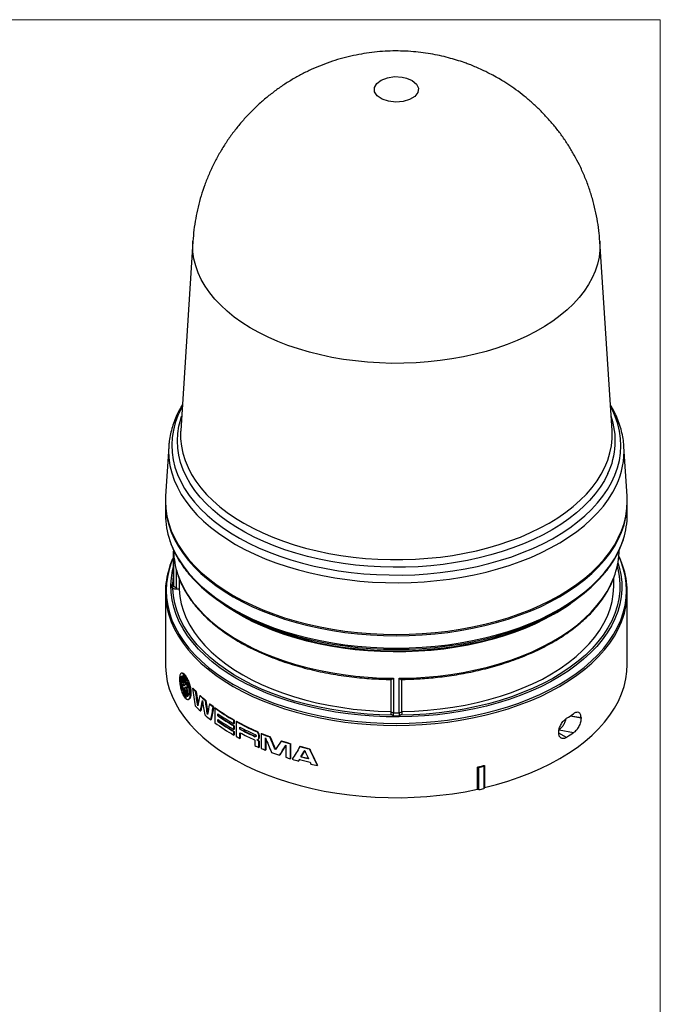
# Model space of a CAD drawing. Header units: millimetres. Extents: x 0 to 432, y 0 to 279.
# Tile 4 of 4: x 314 to 432, y 98 to 279. Entities that reach past the tile are written whole.
import ezdxf

# ---------------------------------------------------------------- set-up
doc = ezdxf.new("R2010")
doc.units = ezdxf.units.MM
doc.linetypes.add('SLD-Solid', pattern=[0])
doc.layers.add('SLD-DEFPOINTS', color=7, linetype='Continuous')

# ---------------------------------------------------------------- blocks, each defined once
blk = doc.blocks.new('Block2')
at = {"color": 7, "linetype": 'SLD-Solid', "lineweight": 18}
for p, q in [((0, 279.4), (431.8, 279.4)), ((431.8, 279.4), (431.8, 0))]:
    blk.add_line(p, q, dxfattribs=at)

msp = doc.modelspace()

# ---------------------------------------------------------------- linework, layer by layer
at = {"color": 7, "linetype": 'SLD-Solid', "lineweight": 18}
for p in [(0, 279.4), (431.8, 0)]:
    msp.add_line(p, (431.8, 279.4), dxfattribs=at)
for p, q in [((345.77, 238.6), (343.53, 203.82)), ((345.77, 238.6), (345.77, 238.64)), ((420.68, 238.64), (420.68, 238.6)), ((422.91, 203.82), (420.68, 238.6)), ((343.53, 203.82), (343.53, 203.7)), ((422.92, 203.72), (422.91, 203.82)), ((341.34, 200.89), (340.75, 191.73)), ((425.69, 191.73), (425.11, 200.89)), ((425.11, 200.85), (425.11, 200.89)), ((340.72, 190.57), (340.72, 188.29)), ((425.72, 188.29), (425.72, 190.57)), ((342.22, 181.79), (342.22, 175.54)), ((342.23, 175.24), (342.23, 181.58)), ((342.73, 174.96), (342.73, 178.18)), ((343.24, 176.59), (343.24, 174.61)), ((423.22, 175.19), (423.22, 176.64)), ((340.72, 174.07), (340.72, 160.77)), ((343.24, 174.61), (342.63, 174.61)), ((425.72, 160.77), (425.72, 174.07)), ((353.27, 170.72), (354.12, 170.23)), ((412.32, 170.23), (413.18, 170.72)), ((343.78, 159.19), (343.68, 159.17)), ((343.85, 158.64), (343.85, 157.5)), ((344.06, 159), (344.15, 159.02)), ((344.06, 157.53), (344.06, 159)), ((344.15, 159.02), (344.15, 158.91)), ((344.15, 158.91), (344.24, 158.93)), ((344.15, 158.91), (344.15, 157.38)), ((344.37, 158.62), (344.46, 158.64)), ((344.37, 157.09), (344.37, 158.62)), ((344.46, 158.64), (344.46, 157.11)), ((344.46, 158.47), (344.56, 158.5)), ((344.46, 158.47), (344.46, 157)), ((382.22, 158.01), (382.22, 152.16)), ((382.72, 158.21), (382.72, 151.87)), ((383.73, 151.87), (383.73, 158.21)), ((384.22, 152.16), (384.22, 158.01)), ((343.85, 157.09), (343.94, 157.11)), ((343.85, 157.09), (343.85, 155.95)), ((344.15, 157.55), (344.06, 157.53)), ((344.06, 155), (344.06, 156.47)), ((344.15, 156.93), (344.15, 156.83)), ((344.15, 156.38), (344.15, 154.85)), ((344.37, 157.09), (344.46, 157.11)), ((344.37, 156.54), (344.37, 156.64)), ((344.37, 156.54), (344.46, 156.57)), ((344.37, 154.56), (344.37, 156.09)), ((344.46, 157.11), (344.46, 157.11)), ((344.46, 155.95), (344.46, 154.59)), ((344.46, 155.94), (344.46, 154.47)), ((344.7, 156.39), (344.7, 157.53)), ((344.7, 156.39), (344.79, 156.41)), ((344.7, 155.98), (344.79, 156.01)), ((344.7, 154.84), (344.7, 155.98)), ((344.79, 157.28), (344.79, 156.41)), ((344.79, 156.01), (344.79, 154.86)), ((345.71, 156.35), (345.79, 156.38)), ((344.06, 155), (344.15, 155.02)), ((344.37, 154.56), (344.46, 154.59)), ((344.89, 154.32), (344.98, 154.35)), ((346.35, 155.8), (346.26, 155.77)), ((346.35, 155.8), (346.73, 153.39)), ((347.04, 155.02), (347.13, 155.05)), ((348.17, 154.13), (348.09, 154.09)), ((348.17, 154.13), (348.52, 151.8)), ((347.15, 152.2), (347.23, 152.23)), ((347.57, 153.89), (347.23, 152.23)), ((348.83, 153.49), (348.91, 153.52)), ((349.6, 152.99), (349.52, 152.96)), ((349.79, 152.76), (349.86, 152.8)), ((349.79, 152.76), (349.79, 150.04)), ((349.09, 150.56), (349.17, 150.6)), ((350.39, 151.29), (350.39, 151.69)), ((350.39, 151.29), (350.46, 151.33)), ((350.39, 150.25), (350.39, 150.65)), ((350.46, 151.64), (350.46, 151.33)), ((350.46, 150.6), (350.46, 150.29)), ((353.32, 150.49), (353.39, 150.53)), ((353.32, 149.84), (353.32, 150.49)), ((353.39, 150.53), (353.39, 149.88)), ((417.21, 150.89), (415.19, 151.26)), ((415.25, 151.3), (417.21, 150.99)), ((417.21, 150.99), (417.21, 150.89)), ((350.39, 150.25), (350.46, 150.29)), ((353.39, 149.88), (353.32, 149.84)), ((353.32, 149.45), (353.39, 149.49)), ((353.32, 148.8), (353.32, 149.45)), ((353.32, 148.8), (353.39, 148.84)), ((353.39, 149.49), (353.39, 148.84)), ((353.73, 150.25), (353.8, 150.3)), ((353.73, 150.25), (353.73, 147.53)), ((354.43, 148.84), (354.43, 149.24)), ((354.43, 148.84), (354.49, 148.88)), ((354.49, 148.88), (354.49, 149.2)), ((415.81, 148.17), (413.16, 148.66)), ((353.32, 148.41), (353.39, 148.45)), ((353.32, 147.76), (353.32, 148.41)), ((353.32, 147.76), (353.39, 147.8)), ((353.39, 148.45), (353.39, 147.8)), ((354.43, 147.16), (354.43, 148.2)), ((354.43, 147.16), (354.49, 147.2)), ((354.49, 148.16), (354.49, 147.2)), ((357.16, 146.79), (357.16, 145.82)), ((357.27, 147.46), (357.33, 147.51)), ((357.47, 148.41), (357.53, 148.46)), ((357.58, 146.88), (357.6, 146.89)), ((357.74, 146.95), (357.8, 146.99)), ((357.79, 148.08), (357.85, 148.13)), ((357.84, 147.04), (357.9, 147.09)), ((358.35, 148.04), (358.41, 148.08)), ((358.35, 148.04), (358.35, 145.31)), ((359.13, 145), (359.13, 147.25)), ((359.19, 147.12), (359.19, 145.04)), ((359.98, 147.46), (359.92, 147.41)), ((413.1, 148.18), (413.1, 148.26)), ((414.56, 147.34), (413.1, 148.14)), ((357.81, 146.69), (357.87, 146.74)), ((357.92, 146.46), (357.98, 146.51)), ((357.92, 145.49), (357.92, 146.46)), ((357.98, 145.54), (357.92, 145.49)), ((357.98, 146.51), (357.98, 145.54)), ((359.13, 145), (359.19, 145.04)), ((362.87, 145.9), (361.76, 144.1)), ((362.04, 146.66), (362.09, 146.71)), ((362.87, 145.93), (362.87, 143.67)), ((363.72, 146.14), (363.76, 146.19)), ((363.72, 143.42), (363.72, 146.14)), ((363.76, 146.19), (363.76, 143.47)), ((365.48, 145.64), (365.52, 145.7)), ((366.35, 144.94), (365.7, 143.82)), ((367.23, 145.21), (367.27, 145.26)), ((361.71, 144.05), (361.76, 144.1)), ((363.72, 143.42), (363.76, 143.47)), ((365.7, 143.82), (365.66, 143.77)), ((365.26, 143.04), (365.22, 142.99)), ((368.7, 142.16), (368.73, 142.21)), ((398.13, 137.79), (398.13, 141.88)), ((398.13, 141.88), (398.41, 141.81)), ((398.41, 137.73), (398.41, 141.81)), ((399.34, 142.03), (399.34, 137.94)), ((399.45, 142.18), (399.45, 138.1)), ((398.13, 137.79), (398.41, 137.73)), ((399.45, 138.1), (399.34, 137.94))]:
    msp.add_line(p, q)
at = {"flags": 128}
for points in [[(384.27, 268.85), (385.07, 268.67), (386.16, 268.2), (386.93, 267.55), (387.28, 266.78), (387.17, 266), (386.61, 265.28), (385.67, 264.7), (384.46, 264.34), (383.11, 264.23), (381.77, 264.38), (380.59, 264.78), (379.71, 265.39), (379.23, 266.13), (379.19, 266.91), (379.62, 267.67), (380.44, 268.29), (381.58, 268.73), (382.91, 268.92), (384.27, 268.85)], [(420.68, 238.6), (420.7, 238.28), (420.68, 236.99), (420.53, 235.69), (420.24, 234.41), (419.83, 233.14), (419.28, 231.88), (418.6, 230.65), (417.8, 229.44), (416.87, 228.26), (415.82, 227.12), (414.66, 226.01), (413.38, 224.95), (412, 223.93), (410.51, 222.96), (408.92, 222.04), (407.24, 221.19), (405.48, 220.39), (403.64, 219.65), (401.72, 218.98), (399.74, 218.37), (397.7, 217.84), (395.6, 217.37), (393.46, 216.98), (391.29, 216.66), (389.09, 216.42), (386.86, 216.26), (384.62, 216.17), (382.38, 216.16), (380.14, 216.23), (377.91, 216.38), (375.7, 216.6), (373.52, 216.89), (371.37, 217.27), (369.27, 217.71), (367.21, 218.23), (365.21, 218.82), (363.28, 219.47), (361.42, 220.2), (359.63, 220.98), (357.93, 221.82), (356.33, 222.73), (354.81, 223.68), (353.4, 224.69), (352.1, 225.74), (350.9, 226.84), (349.83, 227.97), (348.87, 229.14), (348.03, 230.34), (347.32, 231.57), (346.74, 232.82), (346.29, 234.09), (345.98, 235.37), (345.79, 236.66), (345.74, 237.96), (345.77, 238.6)], [(343.82, 208.25), (343.61, 207.85), (343, 206.54), (342.52, 205.2), (342.18, 203.86), (341.97, 202.5), (341.89, 201.14), (341.95, 199.77), (342.15, 198.42), (342.48, 197.07), (342.94, 195.73), (343.53, 194.41), (344.25, 193.11), (345.1, 191.84), (346.08, 190.6), (347.17, 189.39), (348.39, 188.23), (349.71, 187.1), (351.15, 186.02), (352.69, 184.98), (354.33, 184), (356.06, 183.08), (357.88, 182.21), (359.79, 181.41), (361.77, 180.67), (363.82, 180), (365.94, 179.39), (368.11, 178.86), (370.33, 178.39), (372.59, 178.01)], [(372.59, 178.01), (374.89, 177.69), (377.21, 177.46), (379.56, 177.3), (381.91, 177.22), (384.27, 177.21), (386.63, 177.28), (388.98, 177.44), (391.3, 177.66), (393.6, 177.97), (395.87, 178.35), (398.1, 178.8), (400.27, 179.33), (402.39, 179.93), (404.45, 180.59), (406.44, 181.33), (408.36, 182.12), (410.19, 182.98), (411.93, 183.9), (413.58, 184.87), (415.13, 185.9), (416.58, 186.98), (417.92, 188.1), (419.15, 189.26), (420.25, 190.47), (421.24, 191.71), (422.1, 192.97), (422.84, 194.27), (423.45, 195.58), (423.92, 196.92), (424.27, 198.27), (424.48, 199.62), (424.55, 200.99), (424.49, 202.35), (424.3, 203.71), (423.97, 205.06), (423.51, 206.39), (422.91, 207.71), (422.63, 208.25)], [(422.17, 195.92), (421.5, 194.63), (420.72, 193.37), (419.8, 192.14), (418.77, 190.94), (417.61, 189.77), (416.35, 188.65), (414.97, 187.57), (413.49, 186.54), (411.9, 185.56), (410.22, 184.63), (408.45, 183.76), (406.6, 182.95), (404.67, 182.21), (402.67, 181.52), (400.61, 180.91), (398.48, 180.37), (396.31, 179.9), (394.09, 179.5), (391.84, 179.17), (389.55, 178.92), (387.25, 178.75), (384.93, 178.66), (382.61, 178.64), (380.29, 178.7), (377.98, 178.83), (375.69, 179.05), (373.42, 179.33), (371.18, 179.7), (368.99, 180.14), (366.84, 180.65), (364.74, 181.23), (362.71, 181.87), (360.75, 182.59), (358.86, 183.37), (357.05, 184.21), (355.33, 185.11), (353.7, 186.07), (352.17, 187.07), (350.74, 188.13), (349.42, 189.24), (348.21, 190.38), (347.12, 191.56), (346.15, 192.78), (345.3, 194.03), (344.58, 195.31), (343.98, 196.6), (343.52, 197.92), (343.19, 199.24), (342.99, 200.58), (342.92, 201.92), (342.99, 203.26), (343.19, 204.59), (343.53, 205.92), (343.7, 206.45)], [(343.53, 203.7), (343.52, 203.6), (343.52, 202.27), (343.66, 200.93), (343.93, 199.61), (344.34, 198.3), (344.88, 197), (345.54, 195.72), (346.34, 194.47), (347.25, 193.25), (348.29, 192.06), (349.45, 190.9), (350.73, 189.79), (352.11, 188.72), (353.6, 187.7), (355.18, 186.73), (356.87, 185.82), (358.64, 184.96), (360.49, 184.17), (362.43, 183.44), (364.43, 182.77), (366.5, 182.17), (368.62, 181.65), (370.79, 181.19), (373.01, 180.81)], [(373.01, 180.81), (375.25, 180.51), (377.53, 180.28), (379.83, 180.13), (382.13, 180.05), (384.44, 180.05), (386.75, 180.13), (389.04, 180.29), (391.32, 180.52), (393.56, 180.83), (395.78, 181.22), (397.95, 181.68), (400.07, 182.21), (402.13, 182.81), (404.13, 183.48), (406.06, 184.21), (407.91, 185.01), (409.67, 185.87), (411.35, 186.78), (412.94, 187.76), (414.42, 188.78), (415.79, 189.85), (417.06, 190.97), (418.21, 192.12), (419.25, 193.31), (420.16, 194.54), (420.94, 195.79), (421.6, 197.07), (422.13, 198.37), (422.53, 199.68), (422.79, 201.01), (422.92, 202.34), (422.92, 203.67), (422.92, 203.72)], [(341.34, 200.87), (341.31, 200.12), (341.37, 198.75), (341.55, 197.39), (341.88, 196.03), (342.33, 194.69), (342.92, 193.36), (343.63, 192.06), (344.47, 190.78), (345.44, 189.52), (346.52, 188.31), (347.73, 187.13), (349.04, 185.99), (350.47, 184.9), (352, 183.85), (353.64, 182.86), (355.36, 181.92), (357.18, 181.04), (359.08, 180.22), (361.05, 179.46), (363.1, 178.77), (365.21, 178.14), (367.38, 177.59), (369.6, 177.11), (371.87, 176.7), (374.17, 176.37), (376.5, 176.11), (378.85, 175.93), (381.22, 175.83), (383.59, 175.8), (385.96, 175.85), (388.32, 175.98), (390.67, 176.18), (392.99, 176.46), (395.28, 176.82), (397.53, 177.25), (399.73, 177.75), (401.89, 178.33), (403.98, 178.97), (406.01, 179.68), (407.96, 180.46), (409.84, 181.3), (411.62, 182.2), (413.32, 183.16), (414.92, 184.17), (416.42, 185.23), (417.82, 186.33), (419.1, 187.49), (420.27, 188.68), (421.32, 189.91), (422.25, 191.17), (423.05, 192.46), (423.72, 193.77)], [(340.75, 191.73), (340.72, 190.82), (340.79, 189.44), (340.99, 188.07), (341.32, 186.71), (341.79, 185.36), (342.38, 184.03), (343.11, 182.72), (343.96, 181.43), (344.93, 180.17), (346.03, 178.95), (347.24, 177.77), (348.56, 176.62), (349.99, 175.52), (351.53, 174.47), (353.17, 173.47), (354.9, 172.53), (356.72, 171.64), (358.63, 170.81), (360.61, 170.05), (362.66, 169.35), (364.78, 168.71), (366.96, 168.15), (369.19, 167.66), (371.46, 167.24), (373.77, 166.9), (376.1, 166.63), (378.46, 166.44), (380.84, 166.32), (383.22, 166.28), (385.61, 166.32), (387.98, 166.44), (390.34, 166.63), (392.68, 166.9), (394.99, 167.24), (397.26, 167.66), (399.49, 168.15), (401.66, 168.71), (403.78, 169.35), (405.83, 170.05), (407.82, 170.81), (409.72, 171.64), (411.54, 172.53), (413.27, 173.47), (414.91, 174.47), (416.45, 175.52), (417.88, 176.62), (419.21, 177.77), (420.42, 178.95), (421.51, 180.17), (422.49, 181.43), (423.34, 182.72), (424.06, 184.03), (424.66, 185.36), (425.12, 186.71), (425.46, 188.07), (425.66, 189.44), (425.72, 190.82), (425.69, 191.73)], [(340.72, 190.7), (340.72, 190.57), (340.79, 189.2), (340.99, 187.83), (341.32, 186.46), (341.79, 185.12), (342.38, 183.78), (343.11, 182.47), (343.96, 181.19), (344.93, 179.93), (346.03, 178.71), (347.24, 177.52), (348.56, 176.38), (349.99, 175.28), (351.53, 174.23), (353.17, 173.23), (354.9, 172.28), (356.72, 171.39), (358.63, 170.57), (360.61, 169.8), (362.66, 169.1), (364.78, 168.47), (366.96, 167.91), (369.19, 167.42), (371.46, 167), (373.77, 166.66), (376.1, 166.39), (378.46, 166.19), (380.84, 166.08), (383.22, 166.04), (385.61, 166.08), (387.98, 166.19), (390.34, 166.39), (392.68, 166.66), (394.99, 167), (397.26, 167.42), (399.49, 167.91), (401.66, 168.47), (403.78, 169.1), (405.83, 169.8), (407.82, 170.57), (409.72, 171.39), (411.54, 172.28), (413.27, 173.23), (414.91, 174.23), (416.45, 175.28), (417.88, 176.38), (419.21, 177.52), (420.42, 178.71), (421.51, 179.93), (422.49, 181.19), (423.34, 182.47), (424.06, 183.78), (424.66, 185.12), (425.12, 186.46), (425.46, 187.83), (425.66, 189.2), (425.72, 190.57), (425.72, 190.7)], [(341.52, 183.57), (341.79, 182.83), (342.38, 181.5), (343.11, 180.19), (343.96, 178.91), (344.93, 177.65), (346.03, 176.43), (347.24, 175.24), (348.56, 174.1), (349.99, 173), (351.53, 171.95), (353.17, 170.95), (354.9, 170), (356.72, 169.11), (358.63, 168.28), (360.61, 167.52), (362.66, 166.82), (364.78, 166.19), (366.96, 165.63), (369.19, 165.14), (371.46, 164.72), (373.77, 164.37), (376.1, 164.11), (378.46, 163.91), (380.84, 163.8), (383.22, 163.76), (385.61, 163.8), (387.98, 163.91), (390.34, 164.11), (392.68, 164.37), (394.99, 164.72), (397.26, 165.14), (399.49, 165.63), (401.66, 166.19), (403.78, 166.82), (405.83, 167.52), (407.82, 168.28), (409.72, 169.11), (411.54, 170), (413.27, 170.95), (414.91, 171.95), (416.45, 173), (417.88, 174.1), (419.21, 175.24), (420.42, 176.43), (421.51, 177.65), (422.49, 178.91), (423.34, 180.19), (424.06, 181.5), (424.66, 182.83), (425.03, 183.88)], [(342.22, 180.5), (341.93, 179.8), (341.47, 178.46), (341.14, 177.1), (340.94, 175.73), (340.87, 174.36), (340.94, 172.99), (341.14, 171.63), (341.47, 170.27), (341.93, 168.92), (342.52, 167.59), (343.25, 166.29), (344.09, 165.01), (345.06, 163.75), (346.15, 162.54), (347.36, 161.36), (348.68, 160.21), (350.11, 159.12), (351.64, 158.07), (353.27, 157.07), (355, 156.13), (356.82, 155.25), (358.71, 154.42), (360.69, 153.66), (362.74, 152.96), (364.85, 152.33), (367.01, 151.77), (369.23, 151.29), (371.5, 150.87), (373.8, 150.53), (376.13, 150.26), (378.48, 150.07), (380.85, 149.95), (383.22, 149.91), (385.6, 149.95), (387.96, 150.07), (390.32, 150.26), (392.65, 150.53), (394.95, 150.87), (397.21, 151.29), (399.43, 151.77), (401.6, 152.33), (403.71, 152.96), (405.76, 153.66), (407.73, 154.42), (409.63, 155.25), (411.44, 156.13), (413.17, 157.07)], [(424.01, 179.47), (424.25, 178.64), (424.54, 177.29), (424.69, 175.92), (424.71, 174.56), (424.59, 173.2), (424.34, 171.84), (423.96, 170.5), (423.44, 169.16), (422.79, 167.85), (422.02, 166.56), (421.12, 165.3), (420.09, 164.07), (418.95, 162.88), (417.69, 161.72), (416.32, 160.61), (414.84, 159.55), (413.26, 158.54), (411.58, 157.57), (409.81, 156.67), (407.95, 155.83), (406.02, 155.05), (404.01, 154.33), (401.93, 153.68), (399.79, 153.1), (397.6, 152.59), (395.36, 152.15), (393.08, 151.79), (390.77, 151.51), (388.43, 151.3), (386.08, 151.16), (383.72, 151.11), (381.36, 151.13), (379, 151.23), (376.66, 151.41), (374.34, 151.66), (372.04, 151.99), (369.79, 152.4), (367.57, 152.88), (365.41, 153.43), (363.31, 154.05), (361.27, 154.74), (359.3, 155.49), (357.41, 156.31), (355.6, 157.19), (353.88, 158.12), (352.26, 159.12), (350.73, 160.16), (349.32, 161.25), (348.01, 162.39), (346.82, 163.57), (345.74, 164.78), (344.79, 166.03), (343.96, 167.31), (343.26, 168.61), (342.69, 169.93), (342.25, 171.27), (341.94, 172.63), (341.77, 173.99), (341.73, 175.35), (341.82, 176.71), (342.05, 178.07), (342.22, 178.76)], [(413.17, 157.07), (414.8, 158.07), (416.34, 159.12), (417.76, 160.21), (419.08, 161.36), (420.29, 162.54), (421.38, 163.75), (422.35, 165.01), (423.2, 166.29), (423.92, 167.59), (424.51, 168.92), (424.98, 170.27), (425.31, 171.63), (425.51, 172.99), (425.58, 174.36), (425.51, 175.73), (425.31, 177.1), (424.98, 178.46), (424.51, 179.8), (424.17, 180.62)], [(344.87, 177.64), (345.06, 177.4), (346.15, 176.18), (347.36, 175), (348.68, 173.86), (350.11, 172.76), (351.64, 171.71), (353.27, 170.72), (355, 169.77), (356.82, 168.89), (358.71, 168.06), (360.69, 167.3), (362.74, 166.61), (364.85, 165.98), (367.01, 165.42), (369.23, 164.93), (371.5, 164.51), (373.8, 164.17), (376.13, 163.9), (378.48, 163.71), (380.85, 163.59), (383.22, 163.56), (385.6, 163.59), (387.96, 163.71), (390.32, 163.9), (392.65, 164.17), (394.95, 164.51), (397.21, 164.93), (399.43, 165.42), (401.6, 165.98), (403.71, 166.61), (405.76, 167.3), (407.73, 168.06), (409.63, 168.89), (411.44, 169.77), (413.17, 170.72), (414.8, 171.71), (416.34, 172.76), (417.76, 173.86), (419.08, 175), (420.29, 176.18), (421.38, 177.4), (421.47, 177.5)], [(423.88, 178.83), (424, 178.37), (424.25, 177), (424.36, 175.62), (424.34, 174.24), (424.17, 172.86), (423.87, 171.49), (423.43, 170.13), (422.85, 168.79), (422.14, 167.47), (421.3, 166.17), (420.32, 164.91), (419.23, 163.68), (418.01, 162.49), (416.67, 161.35), (415.22, 160.25), (413.66, 159.2), (412, 158.2), (410.24, 157.27), (408.39, 156.39), (406.45, 155.58), (404.44, 154.83), (402.35, 154.15), (400.2, 153.54), (397.99, 153.01), (395.73, 152.55), (393.43, 152.17), (391.1, 151.87), (388.73, 151.64), (386.35, 151.5), (383.96, 151.43)], [(342.08, 175.61), (342.19, 176.99), (342.22, 177.19)], [(342.96, 177.41), (343.41, 176.22), (344.04, 174.91), (344.79, 173.63), (345.67, 172.37), (346.68, 171.15), (347.8, 169.96), (349.04, 168.8), (350.39, 167.7), (351.85, 166.64), (353.41, 165.62), (355.07, 164.67), (356.83, 163.76), (358.66, 162.92), (360.58, 162.14), (362.58, 161.43), (364.64, 160.78), (366.76, 160.2), (368.94, 159.69), (371.16, 159.25), (373.42, 158.89), (375.72, 158.61), (378.03, 158.4), (380.37, 158.26), (382.72, 158.21)], [(383.73, 158.21), (386.12, 158.26), (388.51, 158.4), (390.88, 158.62), (393.22, 158.92), (395.53, 159.3), (397.79, 159.75), (400.01, 160.28), (402.16, 160.88), (404.26, 161.56), (406.28, 162.3), (408.22, 163.11), (410.08, 163.99), (411.84, 164.93), (413.51, 165.92), (415.07, 166.97), (416.53, 168.07), (417.87, 169.22), (419.09, 170.41), (420.19, 171.64), (421.16, 172.9), (422.01, 174.2), (422.72, 175.52), (423.29, 176.87), (423.47, 177.36)], [(382.48, 151.43), (380.15, 151.5), (377.82, 151.63), (375.51, 151.85), (373.23, 152.14), (370.98, 152.51), (368.76, 152.94), (366.6, 153.45), (364.49, 154.03), (362.44, 154.68), (360.45, 155.4), (358.54, 156.18), (356.71, 157.02), (354.97, 157.92), (353.31, 158.87), (351.75, 159.88), (350.3, 160.93), (348.95, 162.04), (347.71, 163.18), (346.59, 164.37), (345.58, 165.59), (344.7, 166.84), (343.94, 168.11), (343.31, 169.41), (342.8, 170.73), (342.43, 172.06), (342.19, 173.41), (342.08, 174.76)], [(343.24, 174.61), (343.36, 173.27), (343.63, 171.92), (344.02, 170.59), (344.56, 169.28), (345.22, 167.98), (346.02, 166.71), (346.94, 165.47), (347.98, 164.26), (349.15, 163.09), (350.43, 161.96), (351.83, 160.88), (353.33, 159.85), (354.94, 158.86), (356.64, 157.94), (358.43, 157.07), (360.31, 156.26), (362.27, 155.52), (364.29, 154.85), (366.39, 154.24), (368.54, 153.71), (370.74, 153.25), (372.98, 152.87), (375.26, 152.56), (377.56, 152.33), (379.89, 152.18), (382.22, 152.11)], [(384.22, 152.11), (386.59, 152.18), (388.95, 152.34), (391.28, 152.57), (393.59, 152.89), (395.86, 153.28), (398.09, 153.75), (400.26, 154.3), (402.37, 154.92), (404.42, 155.61), (406.39, 156.37), (408.28, 157.19), (410.09, 158.08), (411.8, 159.03), (413.4, 160.04), (414.91, 161.1), (416.3, 162.2), (417.57, 163.36), (418.73, 164.55), (419.76, 165.79), (420.66, 167.05), (421.43, 168.35), (422.06, 169.67), (422.56, 171), (422.92, 172.36), (423.14, 173.72), (423.22, 175.09), (423.22, 175.19)], [(412.21, 169.99), (410.51, 169.07), (408.72, 168.2), (406.85, 167.39), (404.89, 166.64), (402.87, 165.96), (400.79, 165.34), (398.64, 164.8), (396.45, 164.33), (394.21, 163.93), (391.94, 163.6), (389.64, 163.35), (387.31, 163.18), (384.98, 163.08), (382.64, 163.06), (380.3, 163.12), (377.97, 163.26), (375.66, 163.47), (373.37, 163.76), (371.11, 164.12), (368.89, 164.55), (366.72, 165.06), (364.61, 165.64), (362.55, 166.29), (360.57, 167), (358.65, 167.78), (356.82, 168.62), (355.07, 169.52), (353.42, 170.48), (351.86, 171.49), (350.4, 172.55), (350.31, 172.62)], [(341.52, 169.35), (341.79, 168.62), (342.38, 167.28), (343.11, 165.97), (343.96, 164.69), (344.93, 163.43), (346.03, 162.21), (347.24, 161.02), (348.56, 159.88), (349.99, 158.78), (351.53, 157.73), (353.17, 156.73), (354.9, 155.78), (356.72, 154.89), (358.63, 154.07), (360.61, 153.3), (362.66, 152.6), (364.78, 151.97), (366.96, 151.41), (369.19, 150.92), (371.46, 150.5), (373.77, 150.16), (376.1, 149.89), (378.46, 149.69), (380.84, 149.58), (383.22, 149.54), (385.61, 149.58), (387.98, 149.69), (390.34, 149.89), (392.68, 150.16), (394.99, 150.5), (397.26, 150.92), (399.49, 151.41), (401.66, 151.97), (403.78, 152.6), (405.83, 153.3), (407.82, 154.07), (409.72, 154.89), (411.54, 155.78), (413.27, 156.73), (414.91, 157.73), (416.45, 158.78), (417.88, 159.88), (419.21, 161.02), (420.42, 162.21), (421.51, 163.43), (422.49, 164.69), (423.34, 165.97), (424.06, 167.28), (424.66, 168.62), (425.03, 169.66)], [(354.12, 170.23), (354.97, 169.75), (356.72, 168.85), (358.56, 168), (360.49, 167.22), (362.48, 166.51), (364.54, 165.86), (366.67, 165.27), (368.84, 164.76), (371.07, 164.33), (373.33, 163.96), (375.63, 163.67), (377.95, 163.46), (380.29, 163.33), (382.64, 163.27), (384.98, 163.29), (387.33, 163.39), (389.66, 163.56), (391.97, 163.81), (394.25, 164.14), (396.5, 164.54), (398.7, 165.01), (400.85, 165.56), (402.94, 166.17), (404.97, 166.86), (406.93, 167.61), (408.81, 168.42), (410.61, 169.29), (412.32, 170.22), (412.32, 170.23)], [(340.72, 160.77), (340.73, 160.41), (340.83, 159.03), (341.07, 157.65), (341.44, 156.29), (341.94, 154.94), (342.57, 153.61), (343.34, 152.3), (344.23, 151.02), (345.24, 149.76), (346.37, 148.55), (347.62, 147.37), (348.99, 146.23), (350.46, 145.14), (352.03, 144.11), (353.71, 143.12), (355.47, 142.19), (357.33, 141.32), (359.27, 140.51), (361.28, 139.76), (363.36, 139.08), (365.51, 138.47), (367.71, 137.93), (369.96, 137.46), (372.26, 137.07), (374.58, 136.75), (376.94, 136.51), (379.31, 136.34), (381.7, 136.25), (384.1, 136.24), (386.48, 136.31), (388.86, 136.45), (391.23, 136.68), (393.56, 136.97), (395.87, 137.35), (398.13, 137.79)], [(399.45, 138.1), (401.64, 138.66), (403.76, 139.29), (405.82, 139.99), (407.81, 140.76), (409.72, 141.59), (411.55, 142.48), (413.29, 143.43), (414.93, 144.44), (416.47, 145.49), (417.91, 146.6), (419.24, 147.75), (420.45, 148.94), (421.55, 150.16), (422.52, 151.43), (423.37, 152.72), (424.09, 154.03), (424.68, 155.37), (425.14, 156.73), (425.47, 158.1), (425.66, 159.47), (425.72, 160.77)], [(399.34, 142.03), (399.37, 142.07), (399.4, 142.11), (399.45, 142.18)]]:
    msp.add_lwpolyline(points, dxfattribs=at)
for centre, radius, start, end in [((409.65, 201.89), 13.87, 334.5082, 19.2275), ((410.5, 200.03), 14.63, 334.6683, 3.2117), ((355.41, 188.34), 14.68, 180.1675, 198.9278), ((411.08, 188.33), 14.64, 342.2751, 359.8488), ((356.45, 181.93), 14.22, 181.3984, 198.5153), ((410.1, 181.91), 14.12, 341.1973, 359.8623), ((355.2, 174.07), 14.47, 162.1278, 199.0305), ((411.25, 174.08), 14.47, 342.2113, 19.22), ((355.67, 175.16), 13.77, 178.7936, 181.2064), ((355.89, 175.54), 13.66, 180.0003, 181.2258), ((395.18, 199.72), 34.26, 299.8232, 307.7157), ((364.25, 173.64), 25.35, 222.9832, 224.7963), ((364.28, 173.61), 25.27, 222.9826, 224.7971), ((366.56, 176.05), 28.69, 227.14, 229.9229), ((366.6, 176.02), 28.62, 227.1398, 229.9231), ((365.27, 171.92), 26.78, 224.584, 227.4245), ((368.72, 178.68), 32.1, 231.7111, 233.2604), ((368.76, 178.66), 32.03, 231.7112, 233.2603), ((371.51, 182.58), 36.89, 233.9338, 240.4647), ((371.53, 182.55), 36.81, 233.9339, 240.4647), ((367.86, 174.87), 30.71, 229.5832, 232.3091), ((371.85, 182.5), 37.55, 235.1385, 240.4296), ((371.85, 182.11), 37.55, 235.1385, 240.4296), ((371.85, 181.46), 37.55, 235.1385, 240.4296), ((371.88, 182.07), 37.46, 235.1384, 240.4296), ((383.22, 222.85), 70.98, 269.5914, 270.4086), ((383.22, 222.87), 71.56, 269.598, 270.402), ((371.51, 179.86), 36.89, 233.9338, 240.4647), ((371.85, 181.07), 37.55, 235.1385, 240.4296), ((371.88, 181.03), 37.46, 235.1384, 240.4296), ((375.45, 189.59), 44.94, 241.0914, 246.4043), ((375.47, 189.54), 44.83, 241.0914, 246.4042), ((375.67, 189.42), 45.46, 242.1368, 246.1166), ((375.67, 189.03), 45.46, 242.1368, 246.1166), ((375.69, 188.98), 45.36, 242.1369, 246.1165), ((374.13, 184.36), 42.1, 241.022, 242.0995), ((375.6, 188.24), 45.29, 242.1321, 245.8779), ((378.09, 195.6), 51.5, 247.4598, 249.3438), ((378.1, 195.53), 51.38, 247.4597, 249.3438), ((376.99, 190.24), 48.64, 245.9446, 246.9235), ((377.83, 192.23), 50.8, 247.4533, 248.4041), ((380.13, 201.36), 57.61, 251.6986, 253.4468), ((380.13, 201.27), 57.47, 251.6984, 253.447), ((381.46, 206.07), 62.5, 255.1874, 256.8434), ((381.46, 205.98), 62.36, 255.1874, 256.8434), ((379.18, 195.78), 54.6, 249.7107, 251.3417), ((380.32, 199.26), 58.26, 252.5743, 253.442), ((380.86, 201.11), 60.19, 253.7869, 254.9332), ((381.46, 203.67), 62.51, 255.0876, 256.9432), ((381.46, 204.25), 62.51, 255.3659, 256.6648), ((381.46, 204.15), 62.36, 255.366, 256.5985), ((381.95, 205.46), 64.67, 257.0852, 258.1778), ((384.61, 204.62), 64.31, 282.3862, 283.2363), ((384.61, 200.54), 64.31, 282.3862, 283.2363)]:
    msp.add_arc(centre, radius, start, end)
for points, knots in [([(398.94, 270.2), (398.26, 270.49), (397.32, 270.91), (395.89, 271.45), (394.66, 271.87), (393.17, 272.31), (391.59, 272.71), (389.91, 273.06), (388.16, 273.33), (386.34, 273.53), (384.48, 273.64), (382.58, 273.66), (380.66, 273.57), (378.72, 273.39), (376.77, 273.1), (374.82, 272.71), (372.88, 272.21), (370.95, 271.6), (369.06, 270.89), (367.19, 270.07), (365.36, 269.14), (363.58, 268.12), (361.85, 266.99), (360.18, 265.76), (358.57, 264.44), (357.04, 263.03), (355.58, 261.53), (354.2, 259.95), (352.92, 258.29), (351.72, 256.56), (350.62, 254.76), (349.62, 252.89), (348.73, 250.97), (347.95, 249), (347.27, 246.99), (346.71, 244.93), (346.27, 242.84), (345.95, 240.74), (345.83, 239.34), (345.77, 238.65)], [0, 0, 0, 0, 0.030607, 0.042792, 0.063072, 0.084145, 0.106782, 0.130457, 0.154961, 0.180125, 0.205827, 0.231976, 0.258502, 0.28535, 0.312475, 0.339842, 0.36742, 0.395184, 0.423112, 0.451186, 0.479391, 0.507712, 0.53614, 0.564663, 0.593274, 0.621965, 0.650731, 0.679566, 0.708466, 0.737429, 0.766452, 0.795534, 0.824673, 0.85387, 0.883126, 0.912442, 0.94182, 0.971266, 1, 1, 1, 1]), ([(420.66, 238.64), (420.63, 239.12), (420.55, 240.32), (420.28, 242.24), (419.86, 244.38), (419.32, 246.5), (418.65, 248.59), (417.85, 250.66), (416.96, 252.62), (415.99, 254.46), (414.97, 256.17), (413.86, 257.83), (412.66, 259.43), (411.38, 260.95), (410.03, 262.4), (408.62, 263.77), (407.15, 265.06), (405.64, 266.24), (404.13, 267.3), (402.78, 268.16), (401.55, 268.87), (400.33, 269.53), (399.44, 269.96), (398.94, 270.2)], [0, 0, 0, 0, 0.0358104, 0.089788, 0.1439796, 0.1984165, 0.2531377, 0.3081923, 0.3636436, 0.4133987, 0.4631159, 0.5127767, 0.5623599, 0.6118344, 0.6611492, 0.7102171, 0.7588741, 0.806772, 0.8530181, 0.8962171, 0.9266679, 0.958605, 1, 1, 1, 1]), ([(343.83, 208.52), (343.71, 208.32), (343.34, 207.72), (342.83, 206.68), (342.3, 205.43), (341.88, 204.15), (341.58, 202.86), (341.4, 201.76), (341.36, 201.09), (341.35, 200.86)], [0, 0, 0, 0, 0.0846601, 0.2497037, 0.4150432, 0.5808284, 0.7472798, 0.9146904, 1, 1, 1, 1]), ([(425.1, 200.85), (425.1, 200.88), (425.09, 201.38), (424.96, 202.33), (424.69, 203.7), (424.27, 205.08), (423.75, 206.4), (423.19, 207.56), (422.78, 208.24), (422.61, 208.53)], [0, 0, 0, 0, 0.014242, 0.186312, 0.36082, 0.538121, 0.718486, 0.882861, 1, 1, 1, 1]), ([(341.54, 183.47), (341.67, 183.11), (341.94, 182.35), (342.48, 181.2), (343.14, 180.01), (343.91, 178.85), (344.47, 178.08), (344.79, 177.71), (344.8, 177.7)], [0, 0, 0, 0, 0.179297, 0.383391, 0.587663, 0.792075, 0.996596, 1, 1, 1, 1]), ([(421.52, 177.56), (421.61, 177.66), (422, 178.12), (422.62, 178.97), (423.37, 180.12), (424.02, 181.3), (424.56, 182.5), (424.89, 183.33), (425.01, 183.76), (425.01, 183.78)], [0, 0, 0, 0, 0.050451, 0.237139, 0.424527, 0.612755, 0.801999, 0.992468, 1, 1, 1, 1]), ([(342.22, 180.58), (342.11, 180.34), (341.81, 179.7), (341.56, 179.04), (341.44, 178.62), (341.44, 178.61)], [0, 0, 0, 0, 0.365701, 0.985721, 1, 1, 1, 1]), ([(424.88, 178.95), (424.77, 179.29), (424.55, 179.91), (424.26, 180.52), (424.12, 180.79)], [0, 0, 0, 0, 0.550897, 1, 1, 1, 1]), ([(342.99, 177.31), (343.06, 177.1), (343.25, 176.49), (343.69, 175.49), (344.3, 174.32), (345.01, 173.17), (345.82, 172.05), (346.73, 170.95), (347.73, 169.88), (348.82, 168.84), (350, 167.84), (351.27, 166.87), (352.62, 165.95), (354.05, 165.06), (355.55, 164.22), (357.12, 163.43), (358.76, 162.68), (360.46, 161.99), (362.21, 161.35), (364.01, 160.76), (365.86, 160.22), (367.75, 159.74), (369.67, 159.32), (371.61, 158.96), (373.56, 158.65), (375.48, 158.41), (377.32, 158.23), (378.92, 158.12), (380.35, 158.05), (381.43, 158.01), (382.1, 158.01), (382.31, 158)], [0, 0, 0, 0, 0.0195997, 0.0570184, 0.0944723, 0.1319551, 0.1694612, 0.2069841, 0.2445169, 0.2820535, 0.3195883, 0.3571165, 0.3946339, 0.4321359, 0.4696184, 0.5070774, 0.5445082, 0.5819046, 0.6192581, 0.6565567, 0.6937828, 0.7309091, 0.7678915, 0.8046531, 0.8410471, 0.8767556, 0.9109348, 0.9417544, 0.9639153, 0.9885975, 1, 1, 1, 1]), ([(384.14, 158.01), (384.61, 158.01), (385.38, 158.02), (386.66, 158.08), (388, 158.15), (389.59, 158.28), (391.25, 158.45), (392.97, 158.67), (394.73, 158.94), (396.51, 159.27), (398.29, 159.65), (400.06, 160.08), (401.81, 160.57), (403.53, 161.11), (405.22, 161.7), (406.87, 162.34), (408.47, 163.03), (410.01, 163.77), (411.5, 164.55), (412.92, 165.37), (414.27, 166.24), (415.55, 167.15), (416.76, 168.1), (417.89, 169.08), (418.94, 170.1), (419.9, 171.15), (420.77, 172.23), (421.55, 173.35), (422.24, 174.49), (422.83, 175.65), (423.23, 176.58), (423.4, 177.12), (423.44, 177.25)], [0, 0, 0, 0, 0.02521, 0.041847, 0.069487, 0.098116, 0.128771, 0.16071, 0.193633, 0.227302, 0.261547, 0.296244, 0.331298, 0.366637, 0.402207, 0.437965, 0.473877, 0.509917, 0.546066, 0.582308, 0.618635, 0.65504, 0.69152, 0.728077, 0.764718, 0.801451, 0.838292, 0.875261, 0.912384, 0.949692, 0.987225, 1, 1, 1, 1]), ([(341.9, 175.45), (341.95, 175.47), (342.05, 175.51), (342.15, 175.6), (342.19, 175.67), (342.2, 175.71)], [0, 0, 0, 0, 0.3764318, 0.7261688, 1, 1, 1, 1]), ([(341.9, 175.45), (341.94, 175.48), (341.99, 175.54), (342.06, 175.59), (342.08, 175.61)], [0, 0, 0, 0, 0.591331, 1, 1, 1, 1]), ([(342.08, 174.76), (342.07, 174.77), (342.03, 174.79), (341.97, 174.83), (341.93, 174.85), (341.9, 174.87)], [0, 0, 0, 0, 0.252214, 0.585395, 1, 1, 1, 1]), ([(342.2, 175.7), (342.18, 175.67), (342.14, 175.63), (342.06, 175.6), (342.04, 175.59)], [0, 0, 0, 0, 0.705992, 1, 1, 1, 1]), ([(342.63, 174.61), (342.52, 174.61), (342.42, 174.62), (342.24, 174.67), (342.15, 174.71), (342.08, 174.76)], [0, 0, 0, 0, 0.5, 0.5, 1, 1, 1, 1]), ([(342.23, 175.24), (342.23, 175.17), (342.28, 175.1), (342.47, 174.99), (342.6, 174.96), (342.73, 174.96)], [0, 0, 0, 0, 0.5, 0.5, 1, 1, 1, 1]), ([(344.06, 159), (343.95, 159.1), (343.85, 159.16), (343.71, 159.18), (343.66, 159.17), (343.58, 159.13), (343.55, 159.1), (343.48, 159.02), (343.45, 158.97), (343.4, 158.84), (343.38, 158.77), (343.35, 158.6), (343.34, 158.5), (343.32, 158.3), (343.31, 158.19), (343.31, 157.96), (343.32, 157.83), (343.34, 157.58), (343.35, 157.45), (343.38, 157.18), (343.4, 157.04), (343.45, 156.76), (343.48, 156.62), (343.55, 156.34), (343.59, 156.2), (343.66, 155.94), (343.71, 155.81), (343.85, 155.43), (343.95, 155.2), (344.06, 155)], [0, 0, 0, 0, 0.125, 0.125, 0.1875, 0.1875, 0.25, 0.25, 0.3125, 0.3125, 0.375, 0.375, 0.4375, 0.4375, 0.5, 0.5, 0.5625, 0.5625, 0.625, 0.625, 0.6875, 0.6875, 0.75, 0.75, 0.8125, 0.8125, 0.875, 0.875, 1, 1, 1, 1]), ([(343.85, 155.95), (343.79, 156.09), (343.75, 156.25), (343.66, 156.56), (343.63, 156.72), (343.57, 157.04), (343.55, 157.2), (343.52, 157.5), (343.51, 157.65), (343.51, 157.91), (343.52, 158.04), (343.55, 158.25), (343.57, 158.34), (343.63, 158.49), (343.66, 158.55), (343.75, 158.62), (343.79, 158.64), (343.85, 158.64)], [0, 0, 0, 0, 0.125, 0.125, 0.25, 0.25, 0.375, 0.375, 0.5, 0.5, 0.625, 0.625, 0.75, 0.75, 0.875, 0.875, 1, 1, 1, 1]), ([(343.85, 158.62), (343.8, 158.59), (343.69, 158.51), (343.61, 158.15), (343.59, 157.63), (343.66, 157.01), (343.76, 156.53), (343.84, 156.3), (343.85, 156.26)], [0, 0, 0, 0, 0.166406, 0.366315, 0.569752, 0.765871, 0.966681, 1, 1, 1, 1]), ([(343.79, 159.16), (343.81, 159.17), (343.91, 159.22), (344.05, 159.11), (344.15, 159.02)], [0, 0, 0, 0, 0.248686, 1, 1, 1, 1]), ([(344.37, 158.62), (344.34, 158.66), (344.32, 158.7), (344.29, 158.74), (344.27, 158.77), (344.24, 158.8), (344.22, 158.83), (344.2, 158.86), (344.17, 158.89), (344.15, 158.91)], [0, 0, 0, 0, 0.0002001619, 0.0002001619, 0.0002001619, 0.0003748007, 0.0003748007, 0.0003748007, 0.000550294, 0.000550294, 0.000550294, 0.000550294]), ([(344.24, 158.93), (344.27, 158.9), (344.29, 158.87), (344.32, 158.84), (344.34, 158.81), (344.37, 158.78), (344.39, 158.75), (344.41, 158.71), (344.44, 158.68), (344.46, 158.64)], [0, 0, 0, 0, 0.0002001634, 0.0002001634, 0.0002001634, 0.0003741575, 0.0003741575, 0.0003741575, 0.0005490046, 0.0005490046, 0.0005490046, 0.0005490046]), ([(344.46, 154.47), (344.58, 154.37), (344.69, 154.32), (344.85, 154.31), (344.9, 154.32), (345, 154.36), (345.04, 154.39), (345.12, 154.48), (345.16, 154.53), (345.22, 154.66), (345.25, 154.74), (345.29, 154.91), (345.31, 155), (345.33, 155.21), (345.34, 155.32), (345.34, 155.55), (345.33, 155.67), (345.31, 155.93), (345.29, 156.06), (345.25, 156.33), (345.22, 156.47), (345.16, 156.74), (345.12, 156.88), (345.04, 157.15), (345, 157.29), (344.9, 157.55), (344.85, 157.68), (344.69, 158.05), (344.58, 158.28), (344.46, 158.47)], [0, 0, 0, 0, 0.125, 0.125, 0.1875, 0.1875, 0.25, 0.25, 0.3125, 0.3125, 0.375, 0.375, 0.4375, 0.4375, 0.5, 0.5, 0.5625, 0.5625, 0.625, 0.625, 0.6875, 0.6875, 0.75, 0.75, 0.8125, 0.8125, 0.875, 0.875, 1, 1, 1, 1]), ([(344.56, 158.5), (344.58, 158.45), (344.72, 158.22), (344.96, 157.7), (345.23, 156.92), (345.4, 156.11), (345.45, 155.36), (345.37, 154.77), (345.2, 154.42), (345.04, 154.39), (344.97, 154.37)], [0, 0, 0, 0, 0.035082, 0.177161, 0.319187, 0.46702, 0.611037, 0.762247, 0.907172, 1, 1, 1, 1]), ([(382.72, 158.21), (382.66, 158.16), (382.55, 158.08), (382.41, 158.02), (382.33, 158), (382.31, 158), (382.31, 158)], [0, 0, 0, 0, 0.3736066, 0.7463636, 0.9602409, 1, 1, 1, 1]), ([(383.73, 158.21), (383.79, 158.16), (383.9, 158.08), (384.03, 158.02), (384.11, 158), (384.14, 158), (384.14, 158)], [0, 0, 0, 0, 0.379624, 0.745642, 0.937942, 1, 1, 1, 1]), ([(343.94, 157.11), (343.96, 157.1), (344.01, 157.07), (344.07, 157.02), (344.11, 156.98), (344.13, 156.97)], [0, 0, 0, 0, 0.400989, 0.80198, 1, 1, 1, 1]), ([(344.15, 157.38), (344.14, 157.4), (344.12, 157.42), (344.11, 157.45), (344.1, 157.46), (344.09, 157.47), (344.08, 157.49), (344.08, 157.5), (344.07, 157.52), (344.06, 157.53)], [0, 0, 0, 0, 0.0001000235, 0.0001000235, 0.0001000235, 0.0001647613, 0.0001647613, 0.0001647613, 0.0002295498, 0.0002295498, 0.0002295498, 0.0002295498]), ([(344.06, 156.47), (344.07, 156.46), (344.08, 156.45), (344.1, 156.43), (344.11, 156.43), (344.11, 156.42), (344.12, 156.41), (344.13, 156.4), (344.14, 156.39), (344.15, 156.38)], [0, 0, 0, 0, 0.0001000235, 0.0001000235, 0.0001000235, 0.0001647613, 0.0001647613, 0.0001647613, 0.0002295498, 0.0002295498, 0.0002295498, 0.0002295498]), ([(344.46, 157), (344.45, 157.01), (344.44, 157.03), (344.42, 157.04), (344.41, 157.05), (344.41, 157.06), (344.4, 157.06), (344.39, 157.07), (344.38, 157.08), (344.37, 157.09)], [0, 0, 0, 0, 0.0001000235, 0.0001000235, 0.0001000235, 0.0001650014, 0.0001650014, 0.0001650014, 0.0002300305, 0.0002300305, 0.0002300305, 0.0002300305]), ([(344.37, 156.09), (344.38, 156.07), (344.4, 156.05), (344.41, 156.03), (344.42, 156.01), (344.43, 156), (344.44, 155.99), (344.45, 155.97), (344.46, 155.96), (344.46, 155.94)], [0, 0, 0, 0, 0.0001000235, 0.0001000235, 0.0001000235, 0.0001650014, 0.0001650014, 0.0001650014, 0.0002300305, 0.0002300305, 0.0002300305, 0.0002300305]), ([(344.7, 157.53), (344.75, 157.39), (344.81, 157.23), (344.91, 156.92), (344.95, 156.76), (345.02, 156.45), (345.04, 156.29), (345.08, 155.99), (345.09, 155.85), (345.09, 155.58), (345.08, 155.46), (345.04, 155.24), (345.02, 155.15), (344.95, 155), (344.91, 154.94), (344.81, 154.86), (344.75, 154.84), (344.7, 154.84)], [0, 0, 0, 0, 0.125, 0.125, 0.25, 0.25, 0.375, 0.375, 0.5, 0.5, 0.625, 0.625, 0.75, 0.75, 0.875, 0.875, 1, 1, 1, 1]), ([(344.15, 154.85), (344.17, 154.81), (344.2, 154.77), (344.23, 154.74), (344.25, 154.7), (344.28, 154.67), (344.3, 154.64), (344.32, 154.62), (344.35, 154.59), (344.37, 154.56)], [0, 0, 0, 0, 0.0002001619, 0.0002001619, 0.0002001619, 0.0003748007, 0.0003748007, 0.0003748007, 0.000550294, 0.000550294, 0.000550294, 0.000550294]), ([(382.22, 152.16), (382.22, 152.08), (382.28, 152.01), (382.46, 151.9), (382.59, 151.87), (382.72, 151.87)], [0, 0, 0, 0, 0.5, 0.5, 1, 1, 1, 1]), ([(382.22, 152.16), (382.22, 152.13), (382.22, 152.09), (382.22, 152.01), (382.22, 151.92), (382.22, 151.84), (382.22, 151.78), (382.22, 151.75)], [0, 0, 0, 0, 0.2002273, 0.3987598, 0.5971809, 0.7970771, 1, 1, 1, 1]), ([(382.48, 151.43), (382.4, 151.47), (382.34, 151.52), (382.25, 151.63), (382.22, 151.69), (382.22, 151.75)], [0, 0, 0, 0, 0.5, 0.5, 1, 1, 1, 1]), ([(382.72, 151.3), (382.67, 151.33), (382.59, 151.38), (382.51, 151.42), (382.48, 151.43)], [0, 0, 0, 0, 0.591331, 1, 1, 1, 1]), ([(383.96, 151.43), (383.94, 151.42), (383.9, 151.4), (383.82, 151.36), (383.76, 151.32), (383.72, 151.3)], [0, 0, 0, 0, 0.252214, 0.585395, 1, 1, 1, 1]), ([(383.73, 151.87), (383.86, 151.87), (383.99, 151.9), (384.17, 152.01), (384.22, 152.08), (384.22, 152.16)], [0, 0, 0, 0, 0.5, 0.5, 1, 1, 1, 1]), ([(384.22, 151.75), (384.22, 151.69), (384.2, 151.63), (384.11, 151.52), (384.04, 151.47), (383.96, 151.43)], [0, 0, 0, 0, 0.5, 0.5, 1, 1, 1, 1]), ([(414.4, 150.74), (414.36, 150.55), (414.25, 150.15), (413.94, 149.55), (413.53, 149.02), (413.23, 148.79), (413.08, 148.68)], [0, 0, 0, 0, 0.220952, 0.480553, 0.741848, 1, 1, 1, 1]), ([(413.1, 148.26), (413.1, 148.38), (413.11, 148.49), (413.15, 148.73), (413.18, 148.86), (413.25, 149.11), (413.3, 149.24), (413.41, 149.49), (413.47, 149.61), (413.67, 149.97), (413.83, 150.19), (414.1, 150.48), (414.19, 150.57), (414.37, 150.72), (414.46, 150.79), (414.56, 150.85)], [0, 0, 0, 0, 0.125, 0.125, 0.25, 0.25, 0.375, 0.375, 0.5, 0.5, 0.75, 0.75, 0.875, 0.875, 1, 1, 1, 1]), ([(417.21, 150.99), (417.21, 151.11), (417.2, 151.22), (417.16, 151.41), (417.13, 151.5), (417.06, 151.66), (417.02, 151.73), (416.92, 151.83), (416.86, 151.88), (416.67, 151.97), (416.51, 151.97), (416.18, 151.89), (416, 151.81), (415.81, 151.68)], [0, 0, 0, 0, 0.125, 0.125, 0.25, 0.25, 0.375, 0.375, 0.5, 0.5, 0.75, 0.75, 1, 1, 1, 1]), ([(417.21, 150.89), (417.21, 150.77), (417.2, 150.65), (417.16, 150.39), (417.13, 150.26), (417.06, 150), (417.02, 149.86), (416.92, 149.6), (416.86, 149.47), (416.73, 149.22), (416.66, 149.1), (416.51, 148.87), (416.43, 148.76), (416.18, 148.46), (416, 148.29), (415.81, 148.17)], [0, 0, 0, 0, 0.125, 0.125, 0.25, 0.25, 0.375, 0.375, 0.5, 0.5, 0.625, 0.625, 0.75, 0.75, 1, 1, 1, 1]), ([(357.09, 146.9), (357.1, 146.89), (357.1, 146.89), (357.11, 146.88), (357.12, 146.88), (357.13, 146.87), (357.13, 146.86), (357.14, 146.85), (357.15, 146.84), (357.15, 146.83), (357.16, 146.82), (357.16, 146.81), (357.16, 146.8), (357.16, 146.8), (357.16, 146.79), (357.16, 146.79)], [0, 0, 0, 0, 0.0000321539, 0.0000321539, 0.0000321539, 0.0000642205, 0.0000642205, 0.0000642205, 0.0000974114, 0.0000974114, 0.0000974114, 0.0001285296, 0.0001285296, 0.0001285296, 0.000148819, 0.000148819, 0.000148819, 0.000148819]), ([(357.27, 147.86), (357.31, 147.83), (357.35, 147.79), (357.41, 147.69), (357.43, 147.64), (357.43, 147.54), (357.41, 147.5), (357.35, 147.46), (357.31, 147.45), (357.27, 147.46)], [0, 0, 0, 0, 0.25, 0.25, 0.5, 0.5, 0.75, 0.75, 1, 1, 1, 1]), ([(357.43, 147.52), (357.42, 147.51), (357.4, 147.5), (357.36, 147.5), (357.33, 147.5), (357.33, 147.51)], [0, 0, 0, 0, 0.292558, 0.873088, 1, 1, 1, 1]), ([(357.79, 148.08), (357.76, 148.15), (357.71, 148.22), (357.6, 148.34), (357.53, 148.39), (357.47, 148.41)], [0, 0, 0, 0, 0.5, 0.5, 1, 1, 1, 1]), ([(357.53, 148.46), (357.59, 148.43), (357.66, 148.39), (357.77, 148.27), (357.82, 148.2), (357.85, 148.13)], [0, 0, 0, 0, 0.5, 0.5, 1, 1, 1, 1]), ([(357.58, 146.88), (357.58, 146.88), (357.58, 146.88), (357.58, 146.89), (357.58, 146.89)], [0.734401, 0.734401, 0.734401, 0.734401, 1.766054, 3.141593, 3.141593, 3.141593, 3.141593]), ([(357.81, 146.69), (357.79, 146.72), (357.76, 146.74), (357.74, 146.76), (357.71, 146.78), (357.69, 146.8), (357.66, 146.82), (357.64, 146.84), (357.61, 146.86), (357.58, 146.88)], [0, 0, 0, 0, 0.0001001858, 0.0001001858, 0.0001001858, 0.0002022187, 0.0002022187, 0.0002022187, 0.0003058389, 0.0003058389, 0.0003058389, 0.0003058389]), ([(357.64, 146.93), (357.67, 146.91), (357.7, 146.89), (357.72, 146.87), (357.75, 146.85), (357.77, 146.83), (357.8, 146.81), (357.82, 146.79), (357.85, 146.76), (357.87, 146.74)], [0, 0, 0, 0, 0.0001001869, 0.0001001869, 0.0001001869, 0.0002019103, 0.0002019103, 0.0002019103, 0.0003052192, 0.0003052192, 0.0003052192, 0.0003052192]), ([(357.84, 147.04), (357.9, 147.18), (357.93, 147.34), (357.92, 147.61), (357.91, 147.7), (357.86, 147.89), (357.83, 147.98), (357.79, 148.08)], [0, 0, 0, 0, 0.5, 0.5, 0.75, 0.75, 1, 1, 1, 1]), ([(357.9, 147.09), (357.87, 147.05), (357.85, 147.01), (357.8, 146.99), (357.8, 146.99)], [0, 0, 0, 0, 0.981664, 1, 1, 1, 1]), ([(357.85, 148.13), (357.93, 147.94), (357.97, 147.75), (357.98, 147.48), (357.98, 147.39), (357.95, 147.23), (357.93, 147.16), (357.9, 147.09)], [0, 0, 0, 0, 0.5, 0.5, 0.75, 0.75, 1, 1, 1, 1]), ([(414.56, 147.34), (414.46, 147.28), (414.37, 147.23), (414.19, 147.16), (414.1, 147.14), (413.92, 147.12), (413.84, 147.12), (413.68, 147.15), (413.6, 147.18), (413.47, 147.26), (413.41, 147.31), (413.3, 147.44), (413.25, 147.51), (413.14, 147.75), (413.1, 147.95), (413.1, 148.18)], [0, 0, 0, 0, 0.125, 0.125, 0.25, 0.25, 0.375, 0.375, 0.5, 0.5, 0.625, 0.625, 0.75, 0.75, 1, 1, 1, 1]), ([(398.13, 141.88), (398.33, 141.92), (398.53, 141.97), (398.73, 142.01), (398.85, 142.04), (398.97, 142.07), (399.09, 142.1), (399.21, 142.12), (399.33, 142.15), (399.45, 142.18)], [0, 0, 0, 0, 0.000646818, 0.000646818, 0.000646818, 0.001033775, 0.001033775, 0.001033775, 0.001420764, 0.001420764, 0.001420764, 0.001420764])]:
    msp.add_open_spline(points, degree=3, knots=knots)
for points in [[(342.23, 175.24), (342.23, 175.16), (342.16, 175), (342, 174.89), (341.9, 174.87)], [(342.73, 174.96), (342.73, 174.84), (342.69, 174.72), (342.63, 174.61)], [(343.85, 157.5), (343.94, 157.28), (344.04, 157.09), (344.15, 156.93)], [(344.15, 156.83), (344.04, 156.95), (343.94, 157.04), (343.85, 157.09)], [(344.37, 156.64), (344.48, 156.52), (344.59, 156.44), (344.7, 156.39)], [(344.7, 155.98), (344.59, 156.19), (344.48, 156.38), (344.37, 156.54)], [(344.46, 156.57), (344.57, 156.41), (344.68, 156.22), (344.79, 156.01)], [(345.71, 156.35), (345.86, 155.27), (346.03, 154.2), (346.19, 153.12)], [(346.68, 153.13), (346.54, 154.01), (346.4, 154.89), (346.26, 155.77)], [(347.04, 155.02), (346.92, 154.39), (346.8, 153.76), (346.68, 153.13)], [(347.15, 152.2), (347.27, 152.84), (347.4, 153.47), (347.53, 154.11)], [(347.53, 154.11), (347.67, 153.23), (347.81, 152.36), (347.95, 151.49)], [(348.47, 151.54), (348.34, 152.39), (348.21, 153.24), (348.09, 154.09)], [(348.83, 153.49), (348.71, 152.84), (348.59, 152.19), (348.47, 151.54)], [(349.09, 150.56), (349.23, 151.36), (349.38, 152.16), (349.52, 152.96)], [(349.6, 152.99), (349.46, 152.19), (349.31, 151.4), (349.17, 150.6)], [(382.72, 151.3), (382.72, 151.39), (382.72, 151.59), (382.72, 151.79), (382.72, 151.87)], [(383.73, 151.87), (383.73, 151.79), (383.73, 151.59), (383.73, 151.39), (383.72, 151.3)], [(384.22, 152.16), (384.22, 152.04), (384.22, 151.9), (384.22, 151.75)], [(414.56, 150.85), (414.99, 151.12), (415.41, 151.4), (415.81, 151.68)], [(357.58, 146.89), (357.69, 146.9), (357.78, 146.95), (357.84, 147.04)], [(359.13, 147.25), (359.5, 146.36), (359.87, 145.46), (360.24, 144.57)], [(360.95, 145.09), (360.6, 145.86), (360.26, 146.64), (359.92, 147.41)], [(359.98, 147.46), (360.32, 146.69), (360.66, 145.91), (361, 145.14)], [(415.81, 148.17), (415.41, 147.89), (414.99, 147.61), (414.56, 147.34)], [(357.92, 146.46), (357.91, 146.54), (357.87, 146.63), (357.81, 146.69)], [(357.87, 146.74), (357.93, 146.67), (357.97, 146.59), (357.98, 146.51)], [(362.04, 146.66), (361.67, 146.14), (361.31, 145.61), (360.95, 145.09)], [(361.71, 144.05), (362.09, 144.67), (362.48, 145.3), (362.87, 145.93)], [(365.48, 145.64), (365, 144.86), (364.53, 144.09), (364.06, 143.32)], [(365.66, 143.77), (365.89, 144.16), (366.12, 144.56), (366.35, 144.95)], [(366.35, 144.95), (366.58, 144.44), (366.81, 143.93), (367.04, 143.42)], [(368.7, 142.16), (368.21, 143.17), (367.72, 144.19), (367.23, 145.21)], [(367.27, 145.26), (367.75, 144.24), (368.24, 143.22), (368.73, 142.21)], [(365.22, 142.99), (365.27, 143.08), (365.32, 143.17), (365.37, 143.26)], [(365.41, 143.31), (365.36, 143.22), (365.31, 143.13), (365.26, 143.04)], [(367.34, 142.77), (367.39, 142.66), (367.44, 142.54), (367.49, 142.42)]]:
    msp.add_open_spline(points, degree=3)

# ---------------------------------------------------------------- block references
at = {"layer": 'SLD-DEFPOINTS'}
msp.add_blockref('Block2', (0, 0), dxfattribs=at)

doc.saveas('drawing.dxf')
